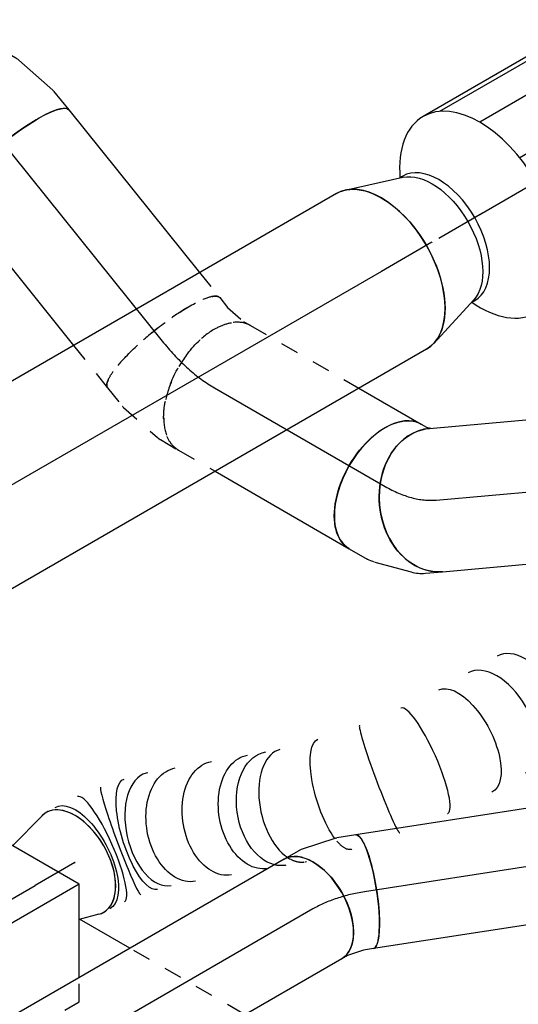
# Model space of a CAD drawing. Extents: x -238422 to 258194, y -34825 to 126331.
# Tile 139 of 239: x -33049 to -32355, y 24797 to 26166. Entities that reach past the tile are written whole.
import ezdxf
from ezdxf.enums import TextEntityAlignment as Align

# ---------------------------------------------------------------- set-up
doc = ezdxf.new("R2010")
doc.units = 0
doc.header["$LTSCALE"] = 50
doc.linetypes.add('CENTER2', pattern=[28.575, 19.05, -3.175, 3.175, -3.175])
doc.linetypes.add('STREEPJES', pattern=[0.1, 0.05, -0.05])
doc.layers.get('0').update_dxf_attribs({"linetype": 'CONTINUOUS'})
for name, color, linetype in [('WL570---_RETOUR', 112, 'CONTINUOUS'), ('WL570---_RETOUR_HL', 8, 'CONTINUOUS'), ('WL570---_TOEVOER', 3, 'CONTINUOUS'), ('WL570---_TOEVOER_HL', 8, 'CONTINUOUS'), ('WL570---_TOEVOER_RST', 2, 'CONTINUOUS'), ('WL570---_TOEVOER_RST_HL', 1, 'CONTINUOUS'), ('WM570---_RETOUR_PR', 1, 'CONTINUOUS'), ('WM570---_TOEVOER_PR', 1, 'CONTINUOUS'), ('WM570---_TOEVOER_RST_PR', 1, 'CONTINUOUS')]:
    doc.layers.add(name, color=color, linetype=linetype)
doc.styles.add('BURO-018', font='ARIAL.TTF', dxfattribs={"height": 90})

# ---------------------------------------------------------------- blocks, each defined once
blk = doc.blocks.new('*U988')
at = {"color": 0, "ltscale": 10}
for p, q in [((0, 100, 3727.3), (210.8, 100, 3727.3)), ((0, -100, 3727.3), (209.2, -100, 3727.3))]:
    blk.add_line(p, q, dxfattribs=at)
at = {"color": 0, "ltscale": 10, "extrusion": (1.05644e-16, -6.51678e-17, -1)}
blk.add_ellipse((0, 0, 3727.3), major_axis=(0, -100), ratio=0.788675, start_param=0, end_param=3.141593, dxfattribs=at)
at = {"color": 0, "ltscale": 10}
blk.add_ellipse((210.8, 0, 3727.3), major_axis=(0, -100), ratio=0.788675, start_param=3.141593, end_param=6.263018, dxfattribs=at)
at = {"layer": 'WL570---_TOEVOER_HL', "linetype": 'CENTER2'}
blk.add_line((0, 0, 3727.3), (210.8, 0, 3727.3), dxfattribs=at)
at = {"layer": 'WM570---_TOEVOER_PR', "color": 1, "style": 'BURO-018'}
blk.add_attdef('POSNR', text='', height=90, dxfattribs=at).set_placement((0, 0), align=Align.MIDDLE)
blk = doc.blocks.new('*U989')
at = {"color": 0, "ltscale": 10}
for p, q in [((-43.8, 100, 3769.6), (-35.4, 100, 3769.6)), ((-35.4, 100, 3769.6), (-29.3, 101.6, 3769.6)), ((65, -76.5, 3769.6), (84.5, -62.9, 3769.6)), ((-3.7, -98.6, 3769.6), (46.9, -85, 3769.6)), ((-43.8, -100, 3769.6), (-14.7, -100, 3769.6))]:
    blk.add_line(p, q, dxfattribs=at)
at = {"color": 0, "ltscale": 10, "extrusion": (7.58296e-17, -2.03185e-17, -1)}
for centre, major_axis, ratio, start_param, end_param in [((-43.8, 0, 3769.6), (0, -100), 0.57735, 0, 3.141593), ((-22.3, 0, 3769.6), (13.1, -99.6), 0.646887, 6.198226, 6.368145)]:
    blk.add_ellipse(centre, major_axis=major_axis, ratio=ratio, start_param=start_param, end_param=end_param, dxfattribs=at)
at = {"color": 0, "ltscale": 10}
for centre, major_axis, ratio, start_param, end_param in [((27, 19, 3769.6), (57.5, -81.8), 0.788675, 3.141593, 6.283185), ((13.7, 9.6, 3769.6), (-42.6, 91.2), 0.750739, 3.009293, 3.273893)]:
    blk.add_ellipse(centre, major_axis=major_axis, ratio=ratio, start_param=start_param, end_param=end_param, dxfattribs=at)
at = {"layer": 'WL570---_TOEVOER_HL', "linetype": 'CENTER2'}
blk.add_ellipse((-125.4, 141.4, 3769.6), major_axis=(-173.2, 100), ratio=0.57735, start_param=2.356194, end_param=2.879793, dxfattribs=at)
at = {"layer": 'WM570---_TOEVOER_PR', "color": 1, "style": 'BURO-018'}
blk.add_attdef('POSNR', text='', height=90, dxfattribs=at).set_placement((0, 0), align=Align.MIDDLE)
blk = doc.blocks.new('*U990')
at = {"color": 8, "linetype": 'STREEPJES', "ltscale": 10}
for p, q in [((0, 100, 3994.2), (174.2, 100, 3994.2)), ((0, -100, 3994.2), (58.7, -100, 3994.2))]:
    blk.add_line(p, q, dxfattribs=at)
at = {"color": 0, "ltscale": 10}
for p, q in [((174.2, 100, 3994.2), (274, 100, 3994.2)), ((58.7, -100, 3994.2), (274, -100, 3994.2))]:
    blk.add_line(p, q, dxfattribs=at)
at = {"color": 8, "linetype": 'STREEPJES', "ltscale": 10, "extrusion": (1.17463e-16, -1.88578e-16, -1)}
blk.add_ellipse((0, 0, 3994.2), major_axis=(0, -100), ratio=0.57735, start_param=0, end_param=3.141593, dxfattribs=at)
at = {"color": 0, "ltscale": 10}
blk.add_ellipse((274, 0, 3994.2), major_axis=(0, -100), ratio=0.57735, start_param=3.141593, end_param=6.283185, dxfattribs=at)
at = {"layer": 'WL570---_TOEVOER_HL', "linetype": 'CENTER2'}
blk.add_line((0, 0, 3994.2), (274, 0, 3994.2), dxfattribs=at)
at = {"layer": 'WM570---_TOEVOER_PR', "color": 1, "style": 'BURO-018'}
blk.add_attdef('POSNR', text='', height=90, dxfattribs=at).set_placement((0, 0), align=Align.MIDDLE)
blk = doc.blocks.new('*U991')
at = {"color": 8, "linetype": 'STREEPJES', "ltscale": 10}
for p, q in [((-52.4, 100, 4025.2), (-35.1, 100, 4025.2)), ((-35.1, 100, 4025.2), (-6, 104.9, 4025.2)), ((-6, 104.9, 4025.2), (4.6, 109.1, 4025.2)), ((49.8, -87.9, 4025.2), (77, -77.4, 4025.2)), ((-17.4, -99.9, 4025.2), (45, -89.3, 4025.2)), ((-52.4, -100, 4025.2), (-19, -100, 4025.2))]:
    blk.add_line(p, q, dxfattribs=at)
at = {"color": 8, "linetype": 'STREEPJES', "ltscale": 10, "extrusion": (3.01195e-17, -9.5434e-17, -1)}
for centre, major_axis, ratio, start_param, end_param in [((-52.4, 0, 4025.2), (0, -100), 0.211325, 0, 3.141593), ((-26.6, 0, 4025.2), (8.4, -100), 0.313149, 6.256783, 6.309588)]:
    blk.add_ellipse(centre, major_axis=major_axis, ratio=ratio, start_param=start_param, end_param=end_param, dxfattribs=at)
at = {"color": 8, "linetype": 'STREEPJES', "ltscale": 10}
for centre, major_axis, ratio, start_param, end_param in [((40.8, 15.8, 4025.2), (36.2, -93.2), 0.57735, 3.141593, 6.283185), ((20.8, 8.1, 4025.2), (26.7, -96.8), 0.497511, 6.232846, 6.333525)]:
    blk.add_ellipse(centre, major_axis=major_axis, ratio=ratio, start_param=start_param, end_param=end_param, dxfattribs=at)
at = {"layer": 'WL570---_TOEVOER_HL', "linetype": 'CENTER2'}
blk.add_ellipse((-86.5, 118.2, 4025.2), major_axis=(-197.7, 30.6), ratio=0.57735, start_param=1.832596, end_param=2.356194, dxfattribs=at)
at = {"layer": 'WM570---_TOEVOER_PR', "color": 1, "style": 'BURO-018'}
blk.add_attdef('POSNR', text='', height=90, dxfattribs=at).set_placement((0, 0), align=Align.MIDDLE)
blk = doc.blocks.new('*U992')
at = {"color": 0, "ltscale": 10}
for p, q in [((0, 100, 4108.9), (290.4, 100, 4108.9)), ((0, -100, 4108.9), (259.4, -100, 4108.9))]:
    blk.add_line(p, q, dxfattribs=at)
at = {"color": 8, "linetype": 'STREEPJES', "ltscale": 10}
for p, q in [((290.4, 100, 4108.9), (335.1, 100, 4108.9)), ((259.4, -100, 4108.9), (335.1, -100, 4108.9))]:
    blk.add_line(p, q, dxfattribs=at)
at = {"color": 0, "ltscale": 10, "extrusion": (5.17523e-17, -1.12824e-16, -1)}
blk.add_ellipse((0, 0, 4108.9), major_axis=(0, -100), ratio=0.211325, start_param=0, end_param=3.141593, dxfattribs=at)
at = {"color": 8, "linetype": 'STREEPJES', "ltscale": 10}
blk.add_ellipse((335.1, 0, 4108.9), major_axis=(0, -100), ratio=0.211325, start_param=3.141593, end_param=6.283185, dxfattribs=at)
at = {"layer": 'WL570---_TOEVOER_HL', "linetype": 'CENTER2'}
blk.add_line((0, 0, 4108.9), (335.1, 0, 4108.9), dxfattribs=at)
at = {"layer": 'WM570---_TOEVOER_PR', "color": 1, "style": 'BURO-018'}
blk.add_attdef('POSNR', text='', height=90, dxfattribs=at).set_placement((0, 0), align=Align.MIDDLE)
blk = doc.blocks.new('*U993')
at = {"color": 0, "ltscale": 10}
for p, q in [((-43.8, 100, 4120.3), (-14.7, 100, 4120.3)), ((-9.7, 99.5, 4120.3), (52.3, 86.8, 4120.3)), ((53.9, 86.3, 4120.3), (85, 74.3, 4120.3)), ((-43.8, -100, 4120.3), (-32.4, -100, 4120.3)), ((-32.4, -100, 4120.3), (-3.5, -105.9, 4120.3)), ((-3.5, -105.9, 4120.3), (12.7, -112.2, 4120.3))]:
    blk.add_line(p, q, dxfattribs=at)
at = {"color": 0, "ltscale": 10, "extrusion": (1.23904e-16, 7.43708e-18, -1)}
for centre, major_axis, ratio, start_param, end_param in [((-43.8, 0, 4120.3), (0, -100), 0.57735, 0, 3.141593), ((-22.3, 0, 4120.3), (10.1, 99.9), 0.497511, 6.232846, 6.333525)]:
    blk.add_ellipse(centre, major_axis=major_axis, ratio=ratio, start_param=start_param, end_param=end_param, dxfattribs=at)
at = {"color": 0, "ltscale": 10}
for centre, major_axis, ratio, start_param, end_param in [((24.8, -9.6, 4120.3), (-28.3, -96.2), 0.313149, 3.11519, 3.167995), ((48.8, -19, 4120.3), (-36.2, -93.2), 0.211325, 3.141593, 6.283185)]:
    blk.add_ellipse(centre, major_axis=major_axis, ratio=ratio, start_param=start_param, end_param=end_param, dxfattribs=at)
at = {"layer": 'WL570---_TOEVOER_HL', "linetype": 'CENTER2', "extrusion": (1.23904e-16, 7.43708e-18, -1)}
blk.add_ellipse((37.9, -141.4, 4120.3), major_axis=(-173.2, 100), ratio=0.57735, start_param=0.785398, end_param=1.308997, dxfattribs=at)
at = {"layer": 'WM570---_TOEVOER_PR', "color": 1, "style": 'BURO-018'}
blk.add_attdef('POSNR', text='', height=90, dxfattribs=at).set_placement((0, 0), align=Align.MIDDLE)
blk = doc.blocks.new('*U994')
at = {"color": 0, "ltscale": 10}
for p, q in [((-122.3, 174.3, 2951.8), (-203.9, 32.9, 2951.8)), ((100.6, 174.3, 2951.8), (-122.3, 174.3, 2951.8)), ((-10.8, -18.7, 2951.8), (-122.3, 174.3, 2951.8)), ((212.1, -18.7, 2951.8), (100.6, 174.3, 2951.8)), ((-411.3, 129, 2951.8), (-409.3, 132.6, 2951.8)), ((-411.3, 129, 2951.8), (-261.3, -130.9, 2951.8)), ((-146.4, 132.6, 2951.8), (-409.3, 132.6, 2951.8)), ((-409.3, 132.6, 2951.8), (-257.2, -130.9, 2951.8)), ((-203.9, 32.9, 2951.8), (-109.4, -130.9, 2951.8)), ((-75.6, -130.9, 2951.8), (-10.8, -18.7, 2951.8)), ((212.1, -18.7, 2951.8), (-10.8, -18.7, 2951.8)), ((147.4, -130.9, 2951.8), (212.1, -18.7, 2951.8)), ((228.6, -130.9, 2951.8), (188.3, -61, 2951.8)), ((-168.9, -290.9, 2951.8), (-168.4, -291.7, 2951.8)), ((-167.9, -290.9, 2951.8), (-168.4, -291.7, 2951.8)), ((-168.4, -291.7, 2951.8), (317.4, -291.7, 2951.8)), ((317.4, -291.7, 2951.8), (317.9, -290.9, 2951.8))]:
    blk.add_line(p, q, dxfattribs=at)
at = {"color": 8, "linetype": 'STREEPJES', "ltscale": 10}
for p, q in [((44.9, 77.8, 2951.8), (-2.7, 116.1, 2951.8)), ((44.9, 77.8, 2951.8), (19.4, 122, 2951.8)), ((44.9, 77.8, 2951.8), (48.3, 116.1, 2951.8)), ((44.9, 77.8, 2951.8), (-12, 99.9, 2951.8)), ((44.9, 77.8, 2951.8), (76.3, 99.9, 2951.8)), ((44.9, 77.8, 2951.8), (-6.1, 77.8, 2951.8)), ((44.9, 77.8, 2951.8), (13.5, 55.7, 2951.8)), ((44.9, 77.8, 2951.8), (41.5, 39.5, 2951.8)), ((44.9, 77.8, 2951.8), (70.4, 33.6, 2951.8)), ((44.9, 77.8, 2951.8), (92.5, 39.5, 2951.8)), ((44.9, 77.8, 2951.8), (101.9, 55.7, 2951.8)), ((44.9, 77.8, 2951.8), (95.9, 77.8, 2951.8)), ((-261.3, -130.9, 2951.8), (-168.9, -290.9, 2951.8)), ((-257.2, -130.9, 2951.8), (-166.4, -288.1, 2951.8)), ((-109.4, -130.9, 2951.8), (-92.5, -160.2, 2951.8)), ((-92.5, -160.2, 2951.8), (-75.6, -130.9, 2951.8)), ((130.4, -160.2, 2951.8), (147.4, -130.9, 2951.8)), ((319.5, -288.1, 2951.8), (228.6, -130.9, 2951.8)), ((-92.5, -160.2, 2951.8), (130.4, -160.2, 2951.8)), ((-166.4, -288.1, 2951.8), (-167.9, -290.9, 2951.8)), ((-166.4, -288.1, 2951.8), (319.5, -288.1, 2951.8)), ((317.9, -290.9, 2951.8), (319.5, -288.1, 2951.8))]:
    blk.add_line(p, q, dxfattribs=at)
at = {"color": 0, "ltscale": 10}
blk.add_ellipse((44.9, 77.8, 2951.8), major_axis=(54.1, -31.2), ratio=0.57735, dxfattribs=at)
at = {"layer": 'WL570---_TOEVOER_RST_HL', "linetype": 'CENTER2'}
blk.add_circle((0, 0, 2951.8), 0.075, dxfattribs=at)
at = {"layer": 'WL570---_TOEVOER_RST', "color": 1, "style": 'BURO-018'}
for tag in ['MC', 'Q']:
    blk.add_attdef(tag, text='', height=90, dxfattribs=at).set_placement((0, 0), align=Align.MIDDLE)
at = {"layer": 'WM570---_TOEVOER_RST_PR', "color": 1, "style": 'BURO-018'}
blk.add_attdef('POSNR', text='', height=90, dxfattribs=at).set_placement((0, 0), align=Align.MIDDLE)
blk = doc.blocks.new('*U996')
at = {"color": 2, "ltscale": 10}
for p, q in [((-227.7, 152.1, 4089.3), (180.6, 152.1, 4089.3)), ((-204.1, 157.5, 4089.3), (204.1, 157.5, 4089.3)), ((-268.4, 111.4, 4089.3), (139.8, 111.4, 4089.3)), ((-292, 40.8, 4089.3), (116.3, 40.8, 4089.3)), ((-292, -40.8, 4089.3), (116.3, -40.8, 4089.3)), ((-268.4, -111.4, 4089.3), (139.8, -111.4, 4089.3)), ((-227.7, -152.1, 4089.3), (180.6, -152.1, 4089.3)), ((-204.1, -157.5, 4089.3), (204.1, -157.5, 4089.3))]:
    blk.add_line(p, q, dxfattribs=at)
at = {"color": 2, "ltscale": 10, "extrusion": (4.80741e-17, -2.77556e-17, -1)}
blk.add_ellipse((-204.1, 0, 4089.3), major_axis=(0, -157.5), ratio=0.57735, start_param=0, end_param=3.141593, dxfattribs=at)
at = {"color": 2, "ltscale": 10}
for start_param, end_param in [(3.141593, 6.283185), (2.256038, 3.141593), (0, 0.885554)]:
    blk.add_ellipse((204.1, 0, 4089.3), major_axis=(0, -157.5), ratio=0.57735, start_param=start_param, end_param=end_param, dxfattribs=at)
at = {"layer": 'WL570---_TOEVOER_HL', "linetype": 'CENTER2'}
blk.add_line((-204.1, 0, 4089.3), (204.1, 0, 4089.3), dxfattribs=at)
at = {"layer": 'WM570---_TOEVOER_PR', "color": 1, "style": 'BURO-018'}
blk.add_attdef('POSNR', text='', height=90, dxfattribs=at).set_placement((0, 0), align=Align.MIDDLE)
blk = doc.blocks.new('*U997')
at = {"color": 0, "ltscale": 10}
for p, q in [((0, 100, 4958.3), (954.6, 100, 4958.3)), ((0, -100, 4958.3), (453.2, -100, 4958.3)), ((500.4, -100, 4958.3), (954.6, -100, 4958.3))]:
    blk.add_line(p, q, dxfattribs=at)
at = {"color": 8, "linetype": 'STREEPJES', "ltscale": 10}
blk.add_line((453.2, -100, 4958.3), (455.5, -100, 4958.3), dxfattribs=at)
at = {"color": 0, "ltscale": 10, "extrusion": (4.80741e-17, -2.77556e-17, -1)}
blk.add_ellipse((0, 0, 4958.3), major_axis=(0, -100), ratio=0.57735, start_param=0, end_param=3.141593, dxfattribs=at)
at = {"color": 0, "ltscale": 10}
for start_param, end_param in [(3.141593, 6.283185), (3.059381, 3.141593), (0, 0.082211)]:
    blk.add_ellipse((1498.9, 0, 4958.3), major_axis=(0, -100), ratio=0.57735, start_param=start_param, end_param=end_param, dxfattribs=at)
at = {"layer": 'WL570---_RETOUR_HL', "linetype": 'CENTER2'}
blk.add_line((0, 0, 4958.3), (1498.9, 0, 4958.3), dxfattribs=at)
at = {"layer": 'WM570---_RETOUR_PR', "color": 1, "style": 'BURO-018'}
blk.add_attdef('POSNR', text='', height=90, dxfattribs=at).set_placement((0, 0), align=Align.MIDDLE)
blk = doc.blocks.new('*U998')
at = {"color": 0, "ltscale": 10}
for p, q in [((0, 125, 3833.4), (1728.9, 125, 3833.4)), ((0, -125, 3833.4), (1469.2, -125, 3833.4)), ((1541.8, -125, 3833.4), (1728.9, -125, 3833.4))]:
    blk.add_line(p, q, dxfattribs=at)
at = {"color": 0, "ltscale": 10, "extrusion": (4.80741e-17, -2.77556e-17, -1)}
blk.add_ellipse((0, 0, 3833.4), major_axis=(0, -125), ratio=0.57735, start_param=0, end_param=3.141593, dxfattribs=at)
at = {"color": 0, "ltscale": 10}
for start_param, end_param in [(3.141593, 6.283185), (2.962251, 3.141593), (0, 0.179342)]:
    blk.add_ellipse((1728.9, 0, 3833.4), major_axis=(0, -125), ratio=0.57735, start_param=start_param, end_param=end_param, dxfattribs=at)
at = {"layer": 'WL570---_RETOUR_HL', "linetype": 'CENTER2'}
blk.add_line((0, 0, 3833.4), (1728.9, 0, 3833.4), dxfattribs=at)
at = {"layer": 'WM570---_RETOUR_PR', "color": 1, "style": 'BURO-018'}
blk.add_attdef('POSNR', text='', height=90, dxfattribs=at).set_placement((0, 0), align=Align.MIDDLE)
blk = doc.blocks.new('*U999')
at = {"color": 0, "ltscale": 10}
for p, q in [((68, 123, 3890.6), (-10.3, 98.4, 3890.6)), ((68, -123, 3890.6), (-10.3, -98.4, 3890.6))]:
    blk.add_line(p, q, dxfattribs=at)
blk.add_ellipse((80.9, 0, 3890.6), major_axis=(0, -125), ratio=0.57735, start_param=3.141593, end_param=6.283185, dxfattribs=at)
at = {"color": 0, "ltscale": 10, "extrusion": (6.4407e-18, -3.71854e-18, -1)}
blk.add_ellipse((0, 0, 3890.6), major_axis=(0, -100), ratio=0.57735, start_param=0.179342, end_param=2.962251, dxfattribs=at)
at = {"layer": 'WL570---_RETOUR_HL', "linetype": 'CENTER2'}
blk.add_line((0, 0, 3890.6), (80.9, 0, 3890.6), dxfattribs=at)
for centre in [(0, 0, 3890.6), (80.9, 0, 3890.6)]:
    blk.add_circle(centre, 0.075, dxfattribs=at)
at = {"layer": 'WM570---_RETOUR_PR', "color": 1, "style": 'BURO-018'}
blk.add_attdef('POSNR', text='', height=90, dxfattribs=at).set_placement((0, 0), align=Align.MIDDLE)
blk = doc.blocks.new('*U1007')
at = {"color": 0, "ltscale": 10}
for p, q in [((7.3, 79, 3096), (34.5, 71.5, 3096)), ((7.3, -79, 3096), (63.7, -63.3, 3096))]:
    blk.add_line(p, q, dxfattribs=at)
blk.add_ellipse((0, 0, 3096), major_axis=(0, -80), ratio=0.57735, start_param=2.982623, end_param=6.442155, dxfattribs=at)
at = {"layer": 'WL570---_TOEVOER_RST_HL', "linetype": 'CENTER2'}
for p in [(0, 0, 3096), (104.7, 0, 3096)]:
    blk.add_line(p, (63.8, 0, 3096), dxfattribs=at)
blk.add_circle((0, 0, 3096), 0.075, dxfattribs=at)
at = {"layer": 'WM570---_TOEVOER_RST_PR', "color": 1, "style": 'BURO-018'}
blk.add_attdef('POSNR', text='', height=90, dxfattribs=at).set_placement((0, 0), align=Align.MIDDLE)
blk = doc.blocks.new('*U1009')
at = {"color": 0, "ltscale": 10}
for p, q in [((238.6, 74.9, 3028.3), (238.4, 74.9, 3028.3)), ((571.5, -182.5, 3028.3), (573.7, -183.2, 3028.3)), ((672.4, -202.7, 3028.3), (672.6, -202.7, 3028.3))]:
    blk.add_line(p, q, dxfattribs=at)
at = {"color": 8, "linetype": 'STREEPJES', "ltscale": 10}
blk.add_line((443.9, 34, 3028.3), (441.8, 34.7, 3028.3), dxfattribs=at)
at = {"color": 0, "ltscale": 10}
for centre, major_axis, ratio, start_param, end_param in [((0, 0, 3028.3), (0, -80), 0.57735, 3.141593, 6.283185), ((23.3, 0, 3028.3), (0, -80), 0.57735, 3.141593, 6.283185), ((69.8, 0, 3028.3), (0, -80), 0.57735, 3.141593, 6.283185), ((116.4, 0, 3028.3), (0, -80), 0.57735, 3.141593, 6.283185), ((230.1, -4.7, 3028.3), (8.4, 79.6), 0.210193, 0.006444, 3.135148), ((296.4, -13.8, 3028.3), (13.2, 78.9), 0.062303, 3.13976, 5.854093), ((418.9, -42, 3028.3), (24, 76.4), 0.572181, 3.166532, 5.739145), ((596.6, -106.5, 3028.3), (-24, -76.4), 0.572181, 0.024939, 3.116653), ((651.3, -119.1, 3028.3), (-13.2, -78.9), 0.062303, 0.001833, 3.143426), ((680.9, -123.1, 3028.3), (-8.4, -79.6), 0.210193, 3.148037, 6.276741), ((721.3, -125.2, 3028.3), (0, -80), 0.57735, 3.141593, 6.283185), ((721.3, -125.2, 3028.3), (0, -80), 0.57735, 2.982623, 3.141593), ((721.3, -125.2, 3028.3), (0, -80), 0.57735, 0, 0.158969)]:
    blk.add_ellipse(centre, major_axis=major_axis, ratio=ratio, start_param=start_param, end_param=end_param, dxfattribs=at)
at = {"color": 0, "ltscale": 10, "extrusion": (4.80741e-17, -2.77556e-17, -1)}
for centre, major_axis, ratio, start_param, end_param in [((167.1, 0, 3028.3), (3, 80), 0.466462, 3.159067, 6.30066), ((361, -26.6, 3028.3), (18.1, 78), 0.329992, 0.748826, 3.13074), ((442.2, -50.5, 3028.3), (27.3, 75.2), 0.672228, 0.292793, 3.141593), ((466.2, -59.2, 3028.3), (27.3, 75.2), 0.672228, 0, 3.141593), ((514.2, -76.6, 3028.3), (27.3, 75.2), 0.672228, 0, 3.141593), ((562.2, -94, 3028.3), (27.3, 75.2), 0.672228, 0, 3.141593), ((622.4, -113.4, 3028.3), (-18.1, -78), 0.329992, 3.152445, 6.294038), ((709.1, -125.2, 3028.3), (-3, -80), 0.466462, 6.265711, 9.407304)]:
    blk.add_ellipse(centre, major_axis=major_axis, ratio=ratio, start_param=start_param, end_param=end_param, dxfattribs=at)
at = {"color": 8, "linetype": 'STREEPJES', "ltscale": 10}
for centre, major_axis, ratio, start_param, end_param in [((296.4, -13.8, 3028.3), (13.2, 78.9), 0.062303, 5.854093, 6.281352), ((418.9, -42, 3028.3), (24, 76.4), 0.572181, 5.739145, 6.258246)]:
    blk.add_ellipse(centre, major_axis=major_axis, ratio=ratio, start_param=start_param, end_param=end_param, dxfattribs=at)
at = {"color": 8, "linetype": 'STREEPJES', "ltscale": 10, "extrusion": (4.80741e-17, -2.77556e-17, -1)}
for centre, major_axis, ratio, start_param, end_param in [((361, -26.6, 3028.3), (18.1, 78), 0.329992, 6.272333, 7.032011), ((442.2, -50.5, 3028.3), (27.3, 75.2), 0.672228, 0, 0.292793)]:
    blk.add_ellipse(centre, major_axis=major_axis, ratio=ratio, start_param=start_param, end_param=end_param, dxfattribs=at)
at = {"layer": 'WM570---_TOEVOER_PR', "color": 1, "style": 'BURO-018'}
blk.add_attdef('POSNR', text='', height=90, dxfattribs=at).set_placement((0, 0), align=Align.MIDDLE)
blk = doc.blocks.new('*U1020')
at = {"color": 0, "ltscale": 10}
for p, q in [((-28.1, 80, 2604.9), (-4.8, 84, 2604.9)), ((-4.8, 84, 2604.9), (3.7, 87.3, 2604.9)), ((-41.9, 80, 2604.9), (-28.1, 80, 2604.9)), ((39.9, -70.3, 2604.9), (61.6, -61.9, 2604.9)), ((-41.9, -80, 2604.9), (-15.2, -80, 2604.9)), ((-13.9, -79.9, 2604.9), (-15.2, -80, 2604.9)), ((-13.9, -79.9, 2604.9), (36, -71.4, 2604.9))]:
    blk.add_line(p, q, dxfattribs=at)
for centre, major_axis, ratio, start_param, end_param in [((32.7, 12.7, 2604.9), (28.9, -74.6), 0.57735, 3.141593, 6.283185), ((16.6, 6.4, 2604.9), (21.4, -77.4), 0.497511, 6.232846, 6.333525)]:
    blk.add_ellipse(centre, major_axis=major_axis, ratio=ratio, start_param=start_param, end_param=end_param, dxfattribs=at)
at = {"color": 0, "ltscale": 10, "extrusion": (-1.0456e-17, 1.61755e-18, -1)}
blk.add_ellipse((-41.9, 0, 2604.9), major_axis=(0, -80), ratio=0.211325, start_param=0, end_param=3.141593, dxfattribs=at)
at = {"layer": 'WL570---_TOEVOER_HL', "linetype": 'CENTER2'}
blk.add_ellipse((-69.2, 94.6, 2604.9), major_axis=(-158.2, 24.5), ratio=0.57735, start_param=1.832596, end_param=2.356194, dxfattribs=at)
at = {"layer": 'WM570---_TOEVOER_PR', "color": 1, "style": 'BURO-018'}
blk.add_attdef('POSNR', text='', height=90, dxfattribs=at).set_placement((0, 0), align=Align.MIDDLE)
blk = doc.blocks.new('*U1021')
at = {"color": 0, "ltscale": 10}
for p, q in [((0, 80, 2580.1), (999.6, 80, 2580.1)), ((0, -80, 2580.1), (999.6, -80, 2580.1))]:
    blk.add_line(p, q, dxfattribs=at)
at = {"color": 0, "ltscale": 10, "extrusion": (4.80741e-17, -2.77556e-17, -1)}
blk.add_ellipse((0, 0, 2580.1), major_axis=(0, -80), ratio=0.57735, start_param=0, end_param=3.141593, dxfattribs=at)
at = {"color": 0, "ltscale": 10}
blk.add_ellipse((999.6, 0, 2580.1), major_axis=(0, -80), ratio=0.57735, start_param=3.141593, end_param=6.283185, dxfattribs=at)
at = {"layer": 'WL570---_TOEVOER_HL', "linetype": 'CENTER2'}
blk.add_line((0, 0, 2580.1), (999.6, 0, 2580.1), dxfattribs=at)
at = {"layer": 'WM570---_TOEVOER_PR', "color": 1, "style": 'BURO-018'}
blk.add_attdef('POSNR', text='', height=90, dxfattribs=at).set_placement((0, 0), align=Align.MIDDLE)
blk = doc.blocks.new('*U1028')
at = {"color": 0, "ltscale": 10}
for p, q in [((0, 80, 2710.1), (444.6, 80, 2710.1)), ((0, -80, 2710.1), (444.6, -80, 2710.1))]:
    blk.add_line(p, q, dxfattribs=at)
blk.add_ellipse((444.6, 0, 2710.1), major_axis=(0, -80), ratio=0.211325, start_param=3.141593, end_param=6.283185, dxfattribs=at)
at = {"layer": 'WL570---_TOEVOER_HL', "linetype": 'CENTER2'}
blk.add_line((0, 0, 2710.1), (444.6, 0, 2710.1), dxfattribs=at)
at = {"layer": 'WM570---_TOEVOER_PR', "color": 1, "style": 'BURO-018'}
blk.add_attdef('POSNR', text='', height=90, dxfattribs=at).set_placement((0, 0), align=Align.MIDDLE)

msp = doc.modelspace()

# ---------------------------------------------------------------- block references
at = {"layer": 'WL570---_RETOUR', "rotation": 210.0000000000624}
for name, p in [('*U997', (-31167.95105, 26611.50446, -4958.30539)), ('*U999', (-32475.56819, 25856.55135, -3890.64047)), ('*U998', (-32545.64247, 25816.09395, -3833.42505))]:
    msp.add_blockref(name, p, dxfattribs=at)
at = {"layer": 'WL570---_TOEVOER'}
for name, p, rotation in [('*U996', (-32232.30977, 25996.99667, -4089.26013), 210.0000000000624), ('*U993', (-33091.20841, 26018.9278, -4120.27544), 329.9999999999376), ('*U992', (-33058.38524, 25978.09523, -4108.94843), 308.7939768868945), ('*U991', (-32815.64081, 25676.11705, -4025.17925), 308.7939768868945), ('*U990', (-32777.73989, 25654.23494, -3994.23328), 329.9999999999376), ('*U989', (-32502.57935, 25495.37093, -3769.56564), 329.9999999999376), ('*U988', (-32469.75619, 25498.30257, -3727.29265), 5.103909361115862), ('*U1009', (-32284.43841, 25246.78941, -3028.30685), 210.0000000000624), ('*U1028', (-32129.70903, 25021.77656, -2710.09063), 188.7939768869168), ('*U1020', (-32610.56993, 24947.38712, -2604.88808), 188.7939768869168), ('*U1021', (-32640.90481, 24929.87327, -2580.11975), 210.0000000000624)]:
    msp.add_blockref(name, p, dxfattribs=dict(at, rotation=rotation))
at = {"layer": 'WL570---_TOEVOER_RST'}
ref = msp.add_blockref('*U994', (-33158.9097, 24874.28125, -2951.83398), dxfattribs=dict(at, rotation=30.00000000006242))
ref.add_attrib('Q', '100', dxfattribs={"color": 1, "height": 90, "style": 'BURO-018'}).set_placement((-33599.1056, 24287.41167), align=Align.MIDDLE)
ref.add_attrib('MC', 'P', dxfattribs={"color": 1, "height": 90, "style": 'BURO-018'}).set_placement((-33887.25161, 24786.49521), align=Align.MIDDLE)
at = {"layer": 'WL570---_TOEVOER_RST', "rotation": 210.0000000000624}
msp.add_blockref('*U1007', (-32971.75974, 24994.57978, -3095.98102), dxfattribs=at)

doc.saveas('drawing.dxf')
